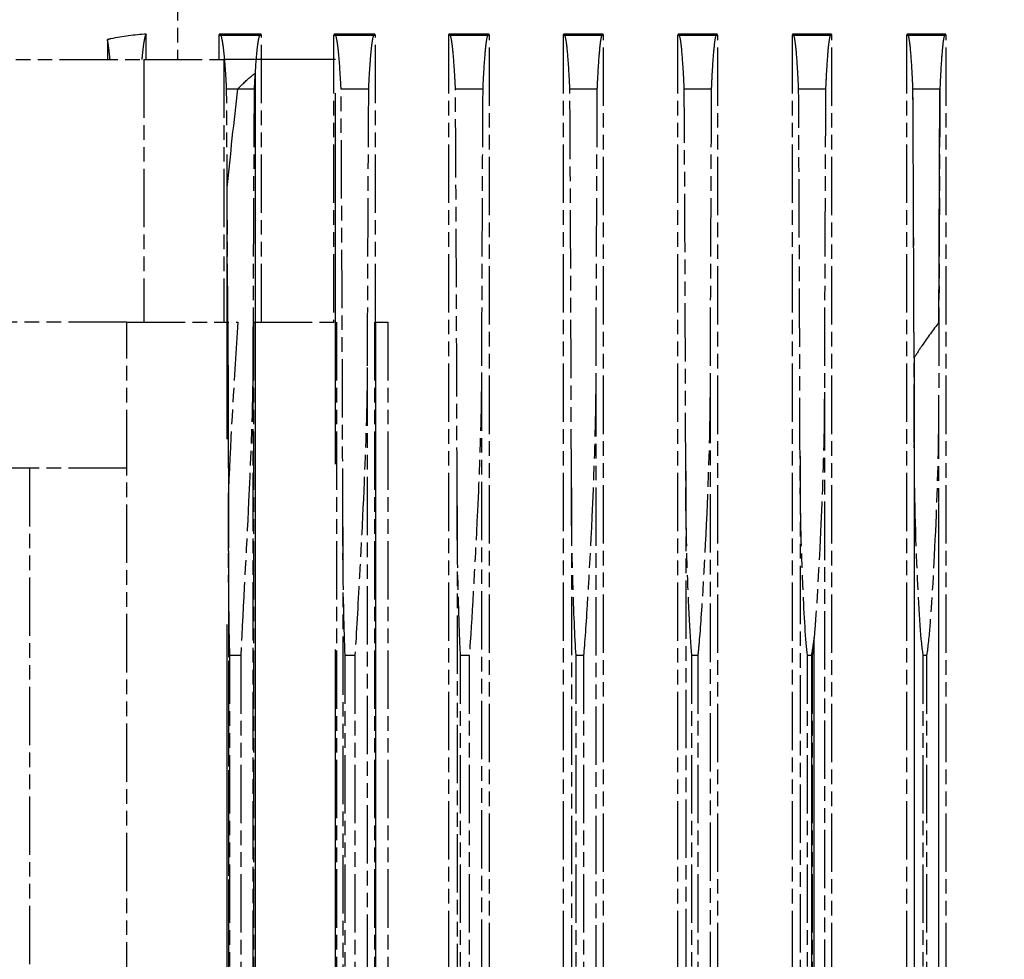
# Model space of a CAD drawing. Header units: millimetres. Extents: x -34725 to 178350, y -13707 to 126150.
# Tile 172 of 256: x 46835 to 47037, y 4475 to 4668. Entities that reach past the tile are written whole.
import ezdxf

# ---------------------------------------------------------------- set-up
doc = ezdxf.new("R2010")
doc.units = ezdxf.units.MM
doc.linetypes.add('AM_ISO09W050', pattern=[22.5, 12, -1.5, 3, -1.5, 3, -1.5])
doc.layers.get('Defpoints').update_dxf_attribs({"linetype": 'CONTINUOUS'})
doc.layers.add('AM_11', color=3, linetype='AM_ISO09W050', lineweight=25)
doc.layers.add('AM_5', color=3, linetype='CONTINUOUS', lineweight=25)
doc.styles.get("Standard").update_dxf_attribs({"font": 'isocp.shx'})
doc.dimstyles.new('AM_ISO', dxfattribs={"dimtxt": 3.5, "dimasz": 2.5, "dimexe": 2, "dimexo": 1, "dimgap": 0.6, "dimtad": 1, "dimdsep": 46, "dimtxsty": 'Standard', "dimcen": 0, "dimclrd": 256, "dimclre": 256, "dimclrt": 2, "dimadec": 0, "dimazin": 2, "dimtp": 0.1, "dimtm": 0.1, "dimtfac": 0.71, "dimtmove": 0, "dimatfit": 3, "dimfxl": 1, "dimtfill": 1, "dimtfillclr": 256, "dimlwd": -1, "dimlwe": -1, "dimarcsym": 0})

# ---------------------------------------------------------------- blocks, each defined once
blk = doc.blocks.new('*D66')
at = {"layer": 'AM_5', "transparency": 16777216}
for p, q in [((42676.9, 5358.19), (42676.9, 9633.73)), ((49596.9, 4508.19), (49596.9, 9633.73)), ((43051.9, 9333.73), (49221.9, 9333.73))]:
    blk.add_line(p, q, dxfattribs=at)
for points in [[(43051.9, 9396.23), (43051.9, 9271.23), (42676.9, 9333.73)], [(49221.9, 9396.23), (49221.9, 9271.23), (49596.9, 9333.73)]]:
    blk.add_solid(points, dxfattribs=at)
at = {"layer": 'Defpoints', "color": 0, "transparency": 16777216}
for p in [(49596.9, 9333.73), (42676.9, 5208.19), (49596.9, 4358.19)]:
    blk.add_point(p, dxfattribs=at)
at = {"layer": 'AM_5', "color": 2, "transparency": 16777216, "insert": (47122.13, 9817.38), "char_height": 525, "attachment_point": 5, "bg_fill": 3, "box_fill_scale": 1.1, "bg_fill_color": 256, "bg_fill_true_color": 13158600, "bg_fill_transparency": 0}
blk.add_mtext('6920', dxfattribs=at)

msp = doc.modelspace()

# ---------------------------------------------------------------- dimensions: what is measured, and where the dimension line sits
at = {"layer": 'AM_5'}
dim = msp.add_linear_dim(base=(49596.896, 9333.725), p1=(42676.896, 5208.188), p2=(49596.896, 4358.188), dimstyle='AM_ISO', override={"dimscale": 150, "dimtmove": 2}, dxfattribs=at)
dim.commit()
dim.dimension.update_dxf_attribs({"geometry": '*D66', "text_midpoint": (47122.13, 9817.383), "dimtype": 160})

# ---------------------------------------------------------------- next in the draw order: linework, layer by layer
at = {"layer": 'AM_11'}
for p, q in [((46867.165, 4680.188), (46867.165, 4660.188)), ((46852.743, 4664.276), (46852.743, 4660.188)), ((46860.721, 4660.188), (46860.721, 4665.388)), ((46875.643, 4665.188), (46875.643, 4660.188)), ((46884.222, 4665.43), (46875.867, 4665.43)), ((46884.429, 4606.188), (46884.429, 4665.188)), ((46899.266, 4665.188), (46899.266, 4606.188)), ((46907.655, 4665.43), (46899.475, 4665.43)), ((46907.851, 4606.188), (46907.851, 4665.188)), ((46922.86, 4665.188), (46922.86, 3638.188)), ((46931.106, 4665.43), (46923.058, 4665.43)), ((46931.294, 3638.188), (46931.294, 4665.188)), ((46946.433, 4665.188), (46946.433, 3638.188)), ((46954.57, 4665.43), (46946.623, 4665.43)), ((46954.753, 3638.188), (46954.753, 4665.188)), ((46969.99, 4665.188), (46969.99, 3638.188)), ((46978.045, 4665.43), (46970.173, 4665.43)), ((46978.223, 3638.188), (46978.223, 4665.188)), ((46993.533, 4665.188), (46993.533, 3638.188)), ((47001.529, 4665.43), (46993.713, 4665.43)), ((47001.704, 3638.188), (47001.704, 4665.188)), ((47017.066, 4665.188), (47017.066, 3638.188)), ((47025.021, 4665.43), (47017.242, 4665.43)), ((47025.195, 3638.188), (47025.195, 4665.188)), ((46775.41, 4660.188), (46860.263, 4660.188)), ((46860.263, 4660.188), (46876.661, 4660.188)), ((46860.263, 4660.188), (46860.263, 4606.188)), ((46876.661, 4660.188), (46876.661, 4606.188)), ((46877.26, 4654.188), (46882.918, 4654.188)), ((46900.789, 4654.188), (46906.41, 4654.188)), ((46924.312, 4654.188), (46929.905, 4654.188)), ((46947.831, 4654.188), (46953.403, 4654.188)), ((46971.347, 4654.188), (46976.902, 4654.188)), ((46994.861, 4654.188), (47000.403, 4654.188)), ((47018.372, 4654.188), (47023.906, 4654.188)), ((46856.727, 4606.188), (46821.372, 4606.188)), ((46856.727, 4576.188), (46856.727, 4606.188)), ((46856.727, 4606.188), (46879.585, 4606.188)), ((46882.866, 4234.188), (46882.866, 4606.188)), ((46882.866, 4606.188), (46899.875, 4606.188)), ((46899.875, 4606.188), (46899.875, 4234.188)), ((46907.705, 4234.188), (46907.705, 4606.188)), ((46907.705, 4606.188), (46910.382, 4606.188)), ((46910.382, 4606.188), (46910.382, 4234.188)), ((46882.652, 4597.71), (46882.652, 3702.666)), ((46906.152, 4596.881), (46906.152, 3703.495)), ((46929.652, 4595.865), (46929.652, 3704.511)), ((46953.152, 4594.674), (46953.152, 3705.702)), ((46976.652, 4593.312), (46976.652, 3707.064)), ((47000.152, 4591.781), (47000.152, 3708.594)), ((47023.652, 4590.079), (47023.652, 3710.297)), ((47018.652, 4581.358), (47018.652, 3719.018)), ((46995.152, 4578.609), (46995.152, 3721.767)), ((46836.727, 4576.188), (46695.334, 4576.188)), ((46856.727, 4576.188), (46836.727, 4576.188)), ((46836.727, 4576.188), (46836.727, 4264.188)), ((46856.727, 4264.188), (46856.727, 4576.188)), ((46971.652, 4575.571), (46971.652, 3724.805)), ((46877.622, 4571.818), (46877.622, 4234.188)), ((46948.152, 4572.193), (46948.152, 3728.183)), ((46924.652, 4568.401), (46924.652, 3731.975)), ((46901.152, 4564.088), (46901.152, 3736.287)), ((46877.652, 4559.086), (46877.652, 3741.29)), ((46877.917, 4537.688), (46880.152, 4537.688)), ((46877.917, 3762.688), (46877.917, 4537.688)), ((46880.152, 4537.688), (46880.152, 3762.688)), ((46901.611, 4537.688), (46903.652, 4537.688)), ((46901.611, 3762.688), (46901.611, 4537.688)), ((46903.652, 4537.688), (46903.652, 3762.688)), ((46925.341, 4537.688), (46927.152, 4537.688)), ((46925.341, 3762.688), (46925.341, 4537.688)), ((46927.152, 4537.688), (46927.152, 3762.688)), ((46949.1, 4537.688), (46950.652, 4537.688)), ((46949.1, 3762.688), (46949.1, 4537.688)), ((46950.652, 4537.688), (46950.652, 3762.688)), ((46972.884, 4537.688), (46974.152, 4537.688)), ((46972.884, 3762.688), (46972.884, 4537.688)), ((46974.152, 4537.688), (46974.152, 3762.688)), ((46996.685, 4537.688), (46997.652, 4537.688)), ((46996.685, 3762.688), (46996.685, 4537.688)), ((46997.652, 4537.688), (46997.652, 3762.688)), ((47020.5, 4537.688), (47021.152, 4537.688)), ((47020.5, 3762.688), (47020.5, 4537.688)), ((47021.152, 4537.688), (47021.152, 3762.688))]:
    msp.add_line(p, q, dxfattribs=at)
at = {"layer": 'AM_11', "ltscale": 10.461018}
msp.add_line((46875.643, 4665.188), (46884.429, 4665.188), dxfattribs=at)
at = {"layer": 'AM_11', "ltscale": 9.607464}
msp.add_line((46899.266, 4665.188), (46907.851, 4665.188), dxfattribs=at)
at = {"layer": 'AM_11', "ltscale": 8.994848}
msp.add_line((46922.86, 4665.188), (46931.294, 4665.188), dxfattribs=at)
at = {"layer": 'AM_11', "ltscale": 8.547176}
msp.add_line((46946.433, 4665.188), (46954.753, 4665.188), dxfattribs=at)
at = {"layer": 'AM_11', "ltscale": 8.220131}
msp.add_line((46969.99, 4665.188), (46978.223, 4665.188), dxfattribs=at)
at = {"layer": 'AM_11', "ltscale": 7.986618}
msp.add_line((46993.533, 4665.188), (47001.704, 4665.188), dxfattribs=at)
at = {"layer": 'AM_11', "ltscale": 7.829767}
msp.add_line((47017.066, 4665.188), (47025.195, 4665.188), dxfattribs=at)
at = {"layer": 'AM_11', "ltscale": 5.318502}
msp.add_line((46876.857, 4660.188), (46876.661, 4660.188), dxfattribs=at)
at = {"layer": 'AM_11', "ltscale": 7.355467}
msp.add_line((46883.297, 4660.188), (46876.857, 4660.188), dxfattribs=at)
at = {"layer": 'AM_11', "ltscale": 25.951769}
msp.add_line((46884.429, 4660.188), (46883.297, 4660.188), dxfattribs=at)
at = {"layer": 'AM_11', "ltscale": 21.709454}
msp.add_line((46899.266, 4660.188), (46884.429, 4660.188), dxfattribs=at)
at = {"layer": 'AM_11', "ltscale": 10.590502}
msp.add_line((46899.657, 4660.188), (46899.266, 4660.188), dxfattribs=at)
at = {"layer": 'AM_11', "ltscale": 25.411861}
msp.add_line((46899.657, 3662.188), (46899.657, 4660.188), dxfattribs=at)
at = {"layer": 'AM_11', "ltscale": 25.340425}
msp.add_line((46883.096, 4657.382), (46883.096, 3662.188), dxfattribs=at)
at = {"layer": 'AM_11', "ltscale": 25.434799}
msp.add_line((46877.377, 3666.51), (46877.377, 4633.866), dxfattribs=at)
at = {"layer": 'AM_11', "ltscale": 25.710138}
msp.add_line((46907.851, 4606.188), (46907.851, 4234.188), dxfattribs=at)
at = {"layer": 'AM_11', "ltscale": 25.356094}
msp.add_line((47023.702, 3694.212), (47023.702, 4606.164), dxfattribs=at)
at = {"layer": 'AM_11', "ltscale": 25.537899}
msp.add_line((47018.602, 4598.876), (47018.602, 3701.5), dxfattribs=at)
at = {"layer": 'AM_11', "ltscale": 25.567627}
msp.add_line((46998.034, 3759.111), (46998.034, 4541.265), dxfattribs=at)
at = {"layer": 'AM_11', "ltscale": 25.333752}
msp.add_line((46997.505, 4537.688), (46997.505, 3762.688), dxfattribs=at)
at = {"layer": 'AM_11'}
for centre, major_axis, ratio, start_param, end_param in [((47032.369, 4513.425), (-0.097, -953.295), 0.0339188, 4.5641907, 4.6301038), ((46986.371, 4511.768), (0.041, -952.605), 0.0339806, 1.6439125, 1.7208634), ((47057.933, 4510.801), (-0.008, -987.411), 0.0348309, 4.5666588, 4.6320141)]:
    msp.add_ellipse(centre, major_axis=major_axis, ratio=ratio, start_param=start_param, end_param=end_param, dxfattribs=at)
at = {"layer": 'AM_11', "ltscale": 26.950768}
msp.add_ellipse((46987.35, 4515.297), major_axis=(0.158, -937.778), ratio=0.0334737, start_param=1.6600333, end_param=1.7194436, dxfattribs=at)
at = {"layer": 'AM_11'}
for points, knots in [([(46860.721, 4665.388), (46858.36, 4665.279), (46855.876, 4664.971), (46853.201, 4664.383), (46852.972, 4664.33), (46852.743, 4664.276)], [23.21528411, 23.21528411, 23.21528411, 23.21528411, 24.00291783, 24.00291783, 24.07688794, 24.07688794, 24.07688794, 24.07688794]), ([(46853.292, 4660.188), (46853.277, 4660.352), (46853.262, 4660.511), (46853.169, 4661.44), (46853.087, 4662.149), (46852.918, 4663.366), (46852.831, 4663.876), (46852.743, 4664.276)], [-30.6653479, -30.6653479, -30.6653479, -30.6653479, -30.5278127, -30.5278127, -29.8301316, -29.8301316, -29.135255, -29.135255, -29.135255, -29.135255]), ([(46860.721, 4665.388), (46860.601, 4665.274), (46860.473, 4664.937), (46860.269, 4663.95), (46860.191, 4663.467), (46860.039, 4662.321), (46859.966, 4661.659), (46859.875, 4660.702), (46859.852, 4660.452), (46859.829, 4660.188)], [26.0864198, 26.0864198, 26.0864198, 26.0864198, 27.0795647, 27.0795647, 27.7042499, 27.7042499, 28.3289351, 28.3289351, 28.5337577, 28.5337577, 28.5337577, 28.5337577]), ([(46877.26, 4654.188), (46877.226, 4654.827), (46877.191, 4655.443), (46877.036, 4658.022), (46876.91, 4659.671), (46876.721, 4661.641), (46876.647, 4662.307), (46876.495, 4663.459), (46876.416, 4663.944), (46876.177, 4665.092), (46876.015, 4665.43), (46875.795, 4665.43), (46875.72, 4665.353), (46875.643, 4665.188)], [4.4006572, 4.4006572, 4.4006572, 4.4006572, 4.7197773, 4.7197773, 5.8029927, 5.8029927, 6.4334232, 6.4334232, 7.0638537, 7.0638537, 8.3247146, 8.3247146, 8.9395232, 8.9395232, 8.9395232, 8.9395232]), ([(46884.429, 4665.188), (46884.358, 4665.35), (46884.288, 4665.43), (46884.087, 4665.43), (46883.939, 4665.101), (46883.721, 4664.002), (46883.649, 4663.538), (46883.509, 4662.444), (46883.442, 4661.814), (46883.266, 4659.903), (46883.145, 4658.276), (46882.993, 4655.643), (46882.955, 4654.93), (46882.918, 4654.188)], [24.105157, 24.105157, 24.105157, 24.105157, 24.673973, 24.673973, 25.8266053, 25.8266053, 26.4029215, 26.4029215, 26.9792377, 26.9792377, 28.0155762, 28.0155762, 28.3728142, 28.3728142, 28.3728142, 28.3728142]), ([(46900.789, 4654.188), (46900.752, 4654.918), (46900.714, 4655.62), (46900.562, 4658.247), (46900.441, 4659.877), (46900.263, 4661.794), (46900.195, 4662.429), (46900.054, 4663.529), (46899.981, 4663.995), (46899.761, 4665.1), (46899.612, 4665.43), (46899.408, 4665.43), (46899.338, 4665.35), (46899.266, 4665.188)], [4.3424032, 4.3424032, 4.3424032, 4.3424032, 4.6954701, 4.6954701, 5.7371133, 5.7371133, 6.3193505, 6.3193505, 6.9015876, 6.9015876, 8.066062, 8.066062, 8.6398845, 8.6398845, 8.6398845, 8.6398845]), ([(46907.851, 4665.188), (46907.784, 4665.35), (46907.718, 4665.43), (46907.528, 4665.43), (46907.389, 4665.108), (46907.185, 4664.042), (46907.118, 4663.593), (46906.987, 4662.538), (46906.924, 4661.932), (46906.756, 4660.063), (46906.64, 4658.451), (46906.489, 4655.782), (46906.449, 4654.999), (46906.41, 4654.188)], [23.3391823, 23.3391823, 23.3391823, 23.3391823, 23.878336, 23.878336, 24.9605596, 24.9605596, 25.5016714, 25.5016714, 26.0427832, 26.0427832, 27.0466526, 27.0466526, 27.428696, 27.428696, 27.428696, 27.428696]), ([(46924.312, 4654.188), (46924.274, 4654.988), (46924.233, 4655.759), (46924.083, 4658.423), (46923.966, 4660.037), (46923.796, 4661.913), (46923.733, 4662.523), (46923.601, 4663.585), (46923.533, 4664.036), (46923.327, 4665.106), (46923.186, 4665.43), (46922.995, 4665.43), (46922.928, 4665.35), (46922.86, 4665.188)], [4.2982083, 4.2982083, 4.2982083, 4.2982083, 4.6763867, 4.6763867, 5.6854239, 5.6854239, 6.2320234, 6.2320234, 6.7786229, 6.7786229, 7.871822, 7.871822, 8.4155889, 8.4155889, 8.4155889, 8.4155889]), ([(46931.294, 4665.188), (46931.23, 4665.35), (46931.166, 4665.43), (46930.985, 4665.43), (46930.853, 4665.113), (46930.594, 4663.727), (46930.467, 4662.657), (46930.249, 4660.185), (46930.136, 4658.586), (46929.987, 4655.89), (46929.945, 4655.054), (46929.905, 4654.188)], [22.7924044, 22.7924044, 22.7924044, 22.7924044, 23.3096817, 23.3096817, 24.3397579, 24.3397579, 25.369834, 25.369834, 26.3485978, 26.3485978, 26.7490014, 26.7490014, 26.7490014, 26.7490014]), ([(46947.831, 4654.188), (46947.791, 4655.044), (46947.75, 4655.869), (46947.601, 4658.561), (46947.488, 4660.162), (46947.267, 4662.644), (46947.139, 4663.72), (46946.878, 4665.112), (46946.745, 4665.43), (46946.562, 4665.43), (46946.498, 4665.35), (46946.433, 4665.188)], [4.2644144, 4.2644144, 4.2644144, 4.2644144, 4.6614478, 4.6614478, 5.6448898, 5.6448898, 6.6845391, 6.6845391, 7.7241884, 7.7241884, 8.2454772, 8.2454772, 8.2454772, 8.2454772]), ([(46954.753, 4665.188), (46954.69, 4665.35), (46954.629, 4665.43), (46954.454, 4665.43), (46954.327, 4665.117), (46954.078, 4663.758), (46953.956, 4662.71), (46953.744, 4660.279), (46953.634, 4658.689), (46953.487, 4655.973), (46953.444, 4655.096), (46953.403, 4654.188)], [22.3968243, 22.3968243, 22.3968243, 22.3968243, 22.8979136, 22.8979136, 23.8893185, 23.8893185, 24.8807234, 24.8807234, 25.840265, 25.840265, 26.2542811, 26.2542811, 26.2542811, 26.2542811]), ([(46971.347, 4654.188), (46971.306, 4655.087), (46971.264, 4655.955), (46971.116, 4658.668), (46971.006, 4660.259), (46970.792, 4662.699), (46970.669, 4663.751), (46970.418, 4665.116), (46970.291, 4665.43), (46970.114, 4665.43), (46970.053, 4665.35), (46969.99, 4665.188)], [4.2386517, 4.2386517, 4.2386517, 4.2386517, 4.6498744, 4.6498744, 5.6134037, 5.6134037, 6.6127449, 6.6127449, 7.612086, 7.612086, 8.1164956, 8.1164956, 8.1164956, 8.1164956]), ([(46978.223, 4665.188), (46978.162, 4665.35), (46978.102, 4665.43), (46977.932, 4665.43), (46977.809, 4665.121), (46977.567, 4663.781), (46977.449, 4662.75), (46977.242, 4660.348), (46977.134, 4658.767), (46976.988, 4656.035), (46976.944, 4655.128), (46976.902, 4654.188)], [22.1134632, 22.1134632, 22.1134632, 22.1134632, 22.6027708, 22.6027708, 23.5660023, 23.5660023, 24.5292338, 24.5292338, 25.4744373, 25.4744373, 25.8983696, 25.8983696, 25.8983696, 25.8983696]), ([(46994.861, 4654.188), (46994.819, 4655.121), (46994.775, 4656.021), (46994.629, 4658.749), (46994.52, 4660.333), (46994.312, 4662.741), (46994.193, 4663.776), (46993.95, 4665.12), (46993.826, 4665.43), (46993.655, 4665.43), (46993.595, 4665.35), (46993.533, 4665.188)], [4.2193622, 4.2193622, 4.2193622, 4.2193622, 4.6411113, 4.6411113, 5.5894961, 5.5894961, 6.5589304, 6.5589304, 7.5283646, 7.5283646, 8.0202655, 8.0202655, 8.0202655, 8.0202655]), ([(47001.704, 4665.188), (47001.644, 4665.35), (47001.585, 4665.43), (47001.419, 4665.43), (47001.298, 4665.123), (47001.061, 4663.797), (47000.945, 4662.778), (47000.742, 4660.397), (47000.635, 4658.821), (47000.49, 4656.079), (47000.446, 4655.15), (47000.403, 4654.188)], [21.9188469, 21.9188469, 21.9188469, 21.9188469, 22.3999728, 22.3999728, 23.3436312, 23.3436312, 24.2872896, 24.2872896, 25.2223625, 25.2223625, 25.6531838, 25.6531838, 25.6531838, 25.6531838]), ([(47018.372, 4654.188), (47018.329, 4655.145), (47018.285, 4656.069), (47018.14, 4658.809), (47018.033, 4660.386), (47017.828, 4662.772), (47017.712, 4663.794), (47017.474, 4665.123), (47017.353, 4665.43), (47017.186, 4665.43), (47017.126, 4665.35), (47017.066, 4665.188)], [4.2055095, 4.2055095, 4.2055095, 4.2055095, 4.6347696, 4.6347696, 5.5721505, 5.5721505, 6.5202443, 6.5202443, 7.4683381, 7.4683381, 7.9513178, 7.9513178, 7.9513178, 7.9513178]), ([(47025.195, 4665.188), (47025.135, 4665.35), (47025.077, 4665.43), (47024.912, 4665.43), (47024.793, 4665.125), (47024.559, 4663.808), (47024.445, 4662.796), (47024.244, 4660.428), (47024.138, 4658.856), (47023.993, 4656.107), (47023.949, 4655.164), (47023.906, 4654.188)], [21.7987123, 21.7987123, 21.7987123, 21.7987123, 22.2747511, 22.2747511, 23.2062381, 23.2062381, 24.1377251, 24.1377251, 25.066427, 25.066427, 25.5015323, 25.5015323, 25.5015323, 25.5015323]), ([(46882.918, 4654.188), (46882.896, 4650.589), (46882.876, 4646.99), (46882.774, 4628.289), (46882.707, 4613.198), (46882.653, 4598.05), (46882.653, 4597.88), (46882.652, 4597.71)], [53.1595269, 53.1595269, 53.1595269, 53.1595269, 54.1676819, 54.1676819, 58.3982338, 58.3982338, 58.4463624, 58.4463624, 58.4463624, 58.4463624]), ([(46901.152, 4564.088), (46901.128, 4575.089), (46901.097, 4586.199), (46900.99, 4616.198), (46900.901, 4635.206), (46900.789, 4654.188)], [204.3383082, 204.3383082, 204.3383082, 204.3383082, 207.4942491, 207.4942491, 212.8113987, 212.8113987, 212.8113987, 212.8113987]), ([(46906.41, 4654.188), (46906.406, 4653.52), (46906.402, 4652.851), (46906.309, 4636.091), (46906.235, 4620.006), (46906.168, 4601.65), (46906.16, 4599.264), (46906.152, 4596.881)], [56.3439203, 56.3439203, 56.3439203, 56.3439203, 56.5313014, 56.5313014, 61.0439426, 61.0439426, 61.7191609, 61.7191609, 61.7191609, 61.7191609]), ([(46924.652, 4568.401), (46924.626, 4579.85), (46924.592, 4591.407), (46924.493, 4618.823), (46924.42, 4634.735), (46924.325, 4651.833), (46924.319, 4653.01), (46924.312, 4654.188)], [214.2301067, 214.2301067, 214.2301067, 214.2301067, 217.5141754, 217.5141754, 221.9777688, 221.9777688, 222.307855, 222.307855, 222.307855, 222.307855]), ([(46929.905, 4654.188), (46929.824, 4639.285), (46929.755, 4624.397), (46929.683, 4605.013), (46929.667, 4600.433), (46929.652, 4595.865)], [59.1515818, 59.1515818, 59.1515818, 59.1515818, 63.3359363, 63.3359363, 64.6337502, 64.6337502, 64.6337502, 64.6337502]), ([(46948.152, 4572.193), (46948.124, 4584.19), (46948.088, 4596.297), (46947.986, 4623.637), (46947.916, 4638.906), (46947.831, 4654.188)], [223.043625, 223.043625, 223.043625, 223.043625, 226.485386, 226.485386, 230.7749756, 230.7749756, 230.7749756, 230.7749756]), ([(46953.403, 4654.188), (46953.333, 4641.079), (46953.273, 4627.989), (46953.196, 4608.181), (46953.173, 4601.415), (46953.152, 4594.674)], [61.6212583, 61.6212583, 61.6212583, 61.6212583, 65.3076098, 65.3076098, 67.2277248, 67.2277248, 67.2277248, 67.2277248]), ([(46971.652, 4575.571), (46971.622, 4588.196), (46971.582, 4600.934), (46971.482, 4627.167), (46971.42, 4640.669), (46971.347, 4654.188)], [230.8805205, 230.8805205, 230.8805205, 230.8805205, 234.5037524, 234.5037524, 238.3041361, 238.3041361, 238.3041361, 238.3041361]), ([(46976.902, 4654.188), (46976.843, 4642.823), (46976.791, 4631.476), (46976.71, 4611.186), (46976.679, 4602.227), (46976.652, 4593.312)], [63.7418494, 63.7418494, 63.7418494, 63.7418494, 66.9434303, 66.9434303, 69.4894907, 69.4894907, 69.4894907, 69.4894907]), ([(46995.152, 4578.609), (46995.119, 4591.931), (46995.076, 4605.371), (46994.977, 4630.609), (46994.923, 4642.39), (46994.861, 4654.188)], [237.6971267, 237.6971267, 237.6971267, 237.6971267, 241.5225695, 241.5225695, 244.8448041, 244.8448041, 244.8448041, 244.8448041]), ([(46882.652, 4597.71), (46882.65, 4595.321), (46882.616, 4592.581), (46882.386, 4583.007), (46882.096, 4576.091), (46881.294, 4559.045), (46880.712, 4548.451), (46880.152, 4537.688)], [-15.9446679, -15.9446679, -15.9446679, -15.9446679, -15.7256755, -15.7256755, -15.2688843, -15.2688843, -14.5758558, -14.5758558, -14.5758558, -14.5758558]), ([(46906.152, 4596.881), (46906.155, 4592.466), (46906.043, 4587.462), (46905.554, 4572.864), (46905.068, 4563.203), (46904.24, 4547.837), (46903.931, 4542.29), (46903.652, 4537.688)], [-1.18355343, -1.18355343, -1.18355343, -1.18355343, -0.96803238, -0.96803238, -0.59902508, -0.59902508, -0.3632832, -0.3632832, -0.3632832, -0.3632832]), ([(46929.652, 4595.865), (46929.652, 4593.709), (46929.628, 4591.499), (46929.462, 4582.245), (46929.17, 4574.727), (46928.28, 4555.623), (46927.639, 4544.603), (46927.152, 4537.688)], [-1.30206443, -1.30206443, -1.30206443, -1.30206443, -1.19886015, -1.19886015, -0.86531632, -0.86531632, -0.32855954, -0.32855954, -0.32855954, -0.32855954]), ([(46953.152, 4594.674), (46953.152, 4592.894), (46953.137, 4590.995), (46952.994, 4581.493), (46952.697, 4573.655), (46951.796, 4554.274), (46951.149, 4543.78), (46950.672, 4537.932), (46950.662, 4537.81), (46950.652, 4537.688)], [-1.0813818, -1.0813818, -1.0813818, -1.0813818, -0.99978433, -0.99978433, -0.69669039, -0.69669039, -0.21515996, -0.21515996, -0.20497949, -0.20497949, -0.20497949, -0.20497949]), ([(46976.652, 4593.312), (46976.652, 4592.41), (46976.648, 4591.511), (46976.59, 4583.493), (46976.351, 4576.036), (46975.562, 4557.314), (46974.942, 4547.043), (46974.366, 4539.952), (46974.266, 4538.778), (46974.152, 4537.688)], [-1.3402884, -1.3402884, -1.3402884, -1.3402884, -1.2908958, -1.2908958, -0.8948365, -0.8948365, -0.2460577, -0.2460577, -0.1451062, -0.1451062, -0.1451062, -0.1451062]), ([(47000.152, 4591.781), (47000.152, 4590.755), (47000.148, 4589.696), (47000.074, 4580.52), (46999.791, 4572.258), (46999.054, 4555.845), (46998.595, 4548.174), (46998.042, 4541.281), (46997.854, 4539.156), (46997.652, 4537.688)], [-1.01363893, -1.01363893, -1.01363893, -1.01363893, -0.96580259, -0.96580259, -0.61137184, -0.61137184, -0.2037876, -0.2037876, -0.07714317, -0.07714317, -0.07714317, -0.07714317]), ([(47023.652, 4590.079), (47023.652, 4589.96), (47023.652, 4589.84), (47023.645, 4581.916), (47023.417, 4573.942), (47022.742, 4557.214), (47022.28, 4549.402), (47021.719, 4542.263), (47021.484, 4539.603), (47021.209, 4537.98), (47021.182, 4537.83), (47021.152, 4537.688)], [-0.92320959, -0.92320959, -0.92320959, -0.92320959, -0.91843143, -0.91843143, -0.60712959, -0.60712959, -0.21183251, -0.21183251, -0.05860455, -0.05860455, -0.04348315, -0.04348315, -0.04348315, -0.04348315]), ([(47020.5, 4537.688), (47020.5, 4537.69), (47020.499, 4537.693), (47020.044, 4539.975), (47019.627, 4546.663), (47018.923, 4562.012), (47018.685, 4571.282), (47018.653, 4580.149), (47018.652, 4580.758), (47018.652, 4581.358)], [-3.31602555, -3.31602555, -3.31602555, -3.31602555, -3.31563551, -3.31563551, -2.95648673, -2.95648673, -2.49909645, -2.49909645, -2.46488105, -2.46488105, -2.46488105, -2.46488105]), ([(46996.685, 4537.688), (46996.326, 4540.47), (46996.007, 4545.966), (46995.652, 4553.995), (46995.559, 4556.502), (46995.269, 4565.557), (46995.152, 4572.276), (46995.152, 4578.609)], [-3.55617667, -3.55617667, -3.55617667, -3.55617667, -3.26016889, -3.26016889, -3.12201966, -3.12201966, -2.73801446, -2.73801446, -2.73801446, -2.73801446]), ([(46972.884, 4537.688), (46972.503, 4541.901), (46972.141, 4549.604), (46971.745, 4563.765), (46971.652, 4569.744), (46971.652, 4575.571)], [-2.49037888, -2.49037888, -2.49037888, -2.49037888, -2.28452822, -2.28452822, -2.14068065, -2.14068065, -2.14068065, -2.14068065]), ([(46949.1, 4537.688), (46948.856, 4541.419), (46948.624, 4546.745), (46948.26, 4559.052), (46948.152, 4565.716), (46948.152, 4572.193)], [-2.44818002, -2.44818002, -2.44818002, -2.44818002, -2.24799187, -2.24799187, -2.03069174, -2.03069174, -2.03069174, -2.03069174]), ([(46925.341, 4537.688), (46925.262, 4539.341), (46925.187, 4541.142), (46924.975, 4546.933), (46924.862, 4551.032), (46924.7, 4559.44), (46924.651, 4563.91), (46924.652, 4568.401)], [-2.62981295, -2.62981295, -2.62981295, -2.62981295, -2.55738131, -2.55738131, -2.40530705, -2.40530705, -2.24263825, -2.24263825, -2.24263825, -2.24263825]), ([(46901.611, 4537.688), (46901.425, 4542.991), (46901.265, 4549.541), (46901.166, 4559.065), (46901.152, 4561.572), (46901.152, 4564.088)], [-2.25456566, -2.25456566, -2.25456566, -2.25456566, -2.04990215, -2.04990215, -1.97775627, -1.97775627, -1.97775627, -1.97775627]), ([(46877.917, 4537.688), (46877.897, 4538.551), (46877.878, 4539.416), (46877.73, 4546.499), (46877.651, 4552.785), (46877.652, 4559.086)], [-25.0717408, -25.0717408, -25.0717408, -25.0717408, -24.832199, -24.832199, -23.1165203, -23.1165203, -23.1165203, -23.1165203])]:
    msp.add_open_spline(points, degree=3, knots=knots, dxfattribs=at)
at = {"layer": 'AM_11', "ltscale": 5.335009}
msp.add_open_spline([(46879.573, 4654.188), (46880.469, 4655.094), (46881.406, 4655.968), (46882.612, 4656.987), (46882.853, 4657.186), (46883.096, 4657.382)], degree=3, knots=[4.23499095, 4.23499095, 4.23499095, 4.23499095, 4.64821759, 4.64821759, 4.75077765, 4.75077765, 4.75077765, 4.75077765], dxfattribs=at)
at = {"layer": 'AM_11'}
for points in [[(46877.507, 4606.188), (46877.442, 4622.138), (46877.359, 4638.185), (46877.26, 4654.188)], [(46879.585, 4606.188), (46878.781, 4594.66), (46878.129, 4583.193), (46877.622, 4571.818)], [(46877.652, 4559.086), (46877.643, 4563.313), (46877.633, 4567.558), (46877.622, 4571.818)]]:
    msp.add_open_spline(points, degree=3, dxfattribs=at)
at = {"layer": 'AM_11', "ltscale": 24.822596}
msp.add_open_spline([(46877.377, 4633.866), (46878.051, 4640.631), (46878.783, 4647.407), (46879.573, 4654.188)], degree=3, dxfattribs=at)
at = {"layer": 'AM_11', "ltscale": 23.405418}
msp.add_open_spline([(47023.702, 4606.164), (47023.729, 4614.184), (47023.76, 4622.232), (47023.828, 4638.247), (47023.865, 4646.212), (47023.906, 4654.188)], degree=3, knots=[252.3784374, 252.3784374, 252.3784374, 252.3784374, 254.6686227, 254.6686227, 256.924486, 256.924486, 256.924486, 256.924486], dxfattribs=at)
at = {"layer": 'AM_11', "ltscale": 27.840412}
msp.add_open_spline([(46877.507, 4606.188), (46877.527, 4601.263), (46877.546, 4596.347), (46877.586, 4584.875), (46877.605, 4578.329), (46877.622, 4571.818)], degree=3, knots=[-197.6762518, -197.6762518, -197.6762518, -197.6762518, -196.2923311, -196.2923311, -194.4376975, -194.4376975, -194.4376975, -194.4376975], dxfattribs=at)
at = {"layer": 'AM_11', "ltscale": 8.47381}
msp.add_open_spline([(47023.702, 4606.164), (47022.524, 4604.631), (47021.36, 4603.019), (47019.678, 4600.537), (47019.136, 4599.712), (47018.602, 4598.876)], degree=3, knots=[5.01536896, 5.01536896, 5.01536896, 5.01536896, 5.58133997, 5.58133997, 5.85586271, 5.85586271, 5.85586271, 5.85586271], dxfattribs=at)
at = {"layer": 'AM_11', "ltscale": 3.443884}
msp.add_open_spline([(46998.034, 4541.265), (46997.846, 4540.073), (46997.67, 4538.88), (46997.505, 4537.688)], degree=3, dxfattribs=at)

doc.saveas('drawing.dxf')
